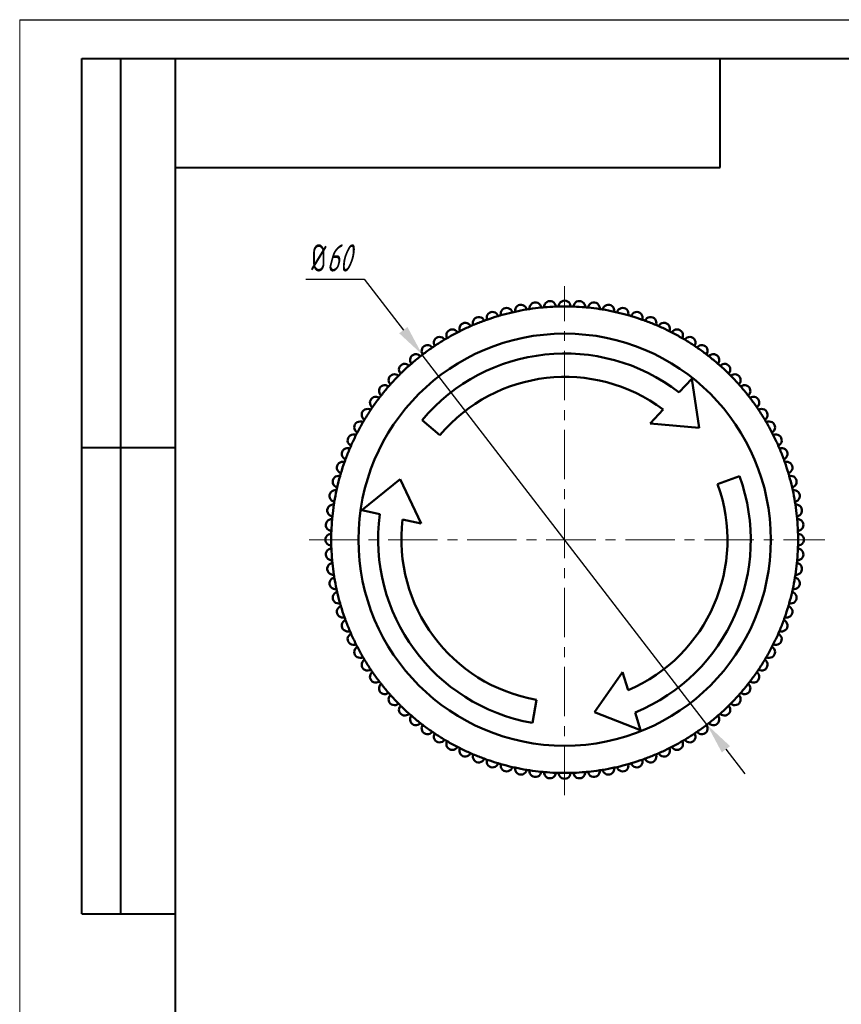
# Model space of a CAD drawing. Header units: millimetres. Extents: x 2381 to 2591, y 1129 to 1426.
# Tile 7 of 8: x 2381 to 2486, y 1299 to 1426. Entities that reach past the tile are written whole.
import ezdxf

# ---------------------------------------------------------------- set-up
doc = ezdxf.new("R2010")
doc.units = ezdxf.units.MM
doc.linetypes.add('CENTER', pattern=[10.16, 6.35, -1.27, 1.27, -1.27])
for name, color, linetype, lineweight in [('main', 5, 'Continuous', 50), ('ОСЕВЫЕ', 1, 'CENTER', 15), ('РАЗМЕРЫ', 7, 'Continuous', 25), ('ФОРМАТ', 7, 'Continuous', 25)]:
    doc.layers.add(name, color=color, linetype=linetype, lineweight=lineweight)
doc.styles.add('GOST', font='Gost.shx', dxfattribs={"width": 0.8, "oblique": 15, "height": 3.5})
doc.dimstyles.new('ISO-25', dxfattribs={"dimtxt": 3.5, "dimasz": 4, "dimexe": 1.25, "dimexo": 1, "dimgap": 1, "dimtad": 1, "dimtoh": 1, "dimdec": 1, "dimtxsty": 'GOST', "dimcen": 0, "dimclrd": 256, "dimclrt": 7, "dimadec": 0, "dimazin": 2, "dimtfac": 1, "dimtdec": 1, "dimtmove": 0, "dimatfit": 1, "dimfxl": 0, "dimlwd": -1, "dimarcsym": 0})

# ---------------------------------------------------------------- blocks, each defined once
blk = doc.blocks.new('*D252')
at = {"layer": 'Defpoints', "color": 0}
for p in [(2432.55, 1382.64), (2469.13, 1335.08)]:
    blk.add_point(p, dxfattribs=at)
at = {"layer": 'РАЗМЕРЫ'}
for p, q in [((2417.59, 1392.34), (2425.08, 1392.34)), ((2425.08, 1392.34), (2430.11, 1385.81)), ((2469.13, 1335.08), (2432.55, 1382.64)), ((2471.57, 1331.91), (2474.01, 1328.74))]:
    blk.add_line(p, q, dxfattribs=at)
at = {"layer": 'РАЗМЕРЫ', "color": 0}
blk.add_arc((2450.84, 1358.86), 30, 125.1792, 128.1676, dxfattribs=at)
at = {"layer": 'РАЗМЕРЫ'}
for points in [[(2429.58, 1385.4), (2430.64, 1386.21), (2432.55, 1382.64)], [(2472.1, 1332.31), (2471.04, 1331.5), (2469.13, 1335.08)]]:
    blk.add_solid(points, dxfattribs=at)
at = {"layer": 'РАЗМЕРЫ', "color": 7, "insert": (2420.84, 1395.09), "char_height": 3.5, "attachment_point": 5, "style": 'GOST'}
blk.add_mtext('\\A1;{\\Q0;%%c}60', dxfattribs=at)

msp = doc.modelspace()

# ---------------------------------------------------------------- linework, layer by layer
at = {"layer": 'main'}
for p, q in [((2467.17, 1379.55), (2465.56, 1377.81)), ((2468.14, 1373.26), (2467.17, 1379.55)), ((2463.51, 1375.6), (2461.85, 1373.81)), ((2432.52, 1374.23), (2434.82, 1372.3)), ((2461.85, 1373.81), (2468.14, 1373.26)), ((2429.72, 1366.64), (2424.76, 1362.65)), ((2432.38, 1360.92), (2429.72, 1366.64)), ((2473.31, 1367.04), (2470.49, 1366.02)), ((2424.76, 1362.65), (2427.07, 1362.13)), ((2430.01, 1361.46), (2432.38, 1360.92)), ((2458.29, 1341.84), (2454.67, 1336.67)), ((2459.01, 1339.52), (2458.29, 1341.84)), ((2446.69, 1335.3), (2447.21, 1338.26)), ((2454.67, 1336.67), (2460.59, 1334.37)), ((2460.59, 1334.37), (2459.89, 1336.64))]:
    msp.add_line(p, q, dxfattribs=at)
msp.add_circle((2450.84, 1358.86), 26.5, dxfattribs=at)
for centre, radius, start, end in [((2445.22, 1388.33), 0.75, 10.0838, 191.5162), ((2447.08, 1388.62), 0.75, 6.4838, 187.9162), ((2448.96, 1388.8), 0.75, 2.8838, 184.3162), ((2450.84, 1388.86), 0.75, 359.2838, 180.7162), ((2452.72, 1388.8), 0.75, 355.6838, 177.1162), ((2454.6, 1388.62), 0.75, 352.0838, 173.5162), ((2456.46, 1388.33), 0.75, 348.4838, 169.9162), ((2441.57, 1387.39), 0.75, 17.2838, 198.7162), ((2443.38, 1387.92), 0.75, 13.6838, 195.1162), ((2450.84, 1358.86), 30, 102.9676, 105.8324), ((2450.84, 1358.86), 30, 102.2324, 102.9676), ((2450.84, 1358.86), 30, 99.3676, 102.2324), ((2450.84, 1358.86), 30, 98.6324, 99.3676), ((2450.84, 1358.86), 30, 95.7676, 98.6324), ((2450.84, 1358.86), 30, 95.0324, 95.7676), ((2450.84, 1358.86), 30, 92.1676, 95.0324), ((2450.84, 1358.86), 30, 91.4324, 92.1676), ((2450.84, 1358.86), 30, 88.5676, 91.4324), ((2450.84, 1358.86), 30, 87.8324, 88.5676), ((2450.84, 1358.86), 30, 84.9676, 87.8324), ((2450.84, 1358.86), 30, 84.2324, 84.9676), ((2450.84, 1358.86), 30, 81.3676, 84.2324), ((2450.84, 1358.86), 30, 80.6324, 81.3676), ((2450.84, 1358.86), 30, 77.7676, 80.6324), ((2450.84, 1358.86), 30, 77.0324, 77.7676), ((2458.3, 1387.92), 0.75, 344.8838, 166.3162), ((2450.84, 1358.86), 30, 74.1676, 77.0324), ((2460.11, 1387.39), 0.75, 341.2838, 162.7162), ((2438.07, 1386), 0.75, 24.4838, 205.9162), ((2439.8, 1386.75), 0.75, 20.8838, 202.3162), ((2450.84, 1358.86), 30, 110.1676, 113.0324), ((2450.84, 1358.86), 30, 109.4324, 110.1676), ((2450.84, 1358.86), 30, 106.5676, 109.4324), ((2450.84, 1358.86), 30, 105.8324, 106.5676), ((2450.84, 1358.86), 30, 73.4324, 74.1676), ((2450.84, 1358.86), 30, 70.5676, 73.4324), ((2450.84, 1358.86), 30, 69.8324, 70.5676), ((2461.88, 1386.75), 0.75, 337.6838, 159.1162), ((2450.84, 1358.86), 30, 66.9676, 69.8324), ((2463.61, 1386), 0.75, 334.0838, 155.5162), ((2436.39, 1385.15), 0.75, 28.0838, 209.5162), ((2450.84, 1358.86), 30, 117.3676, 120.2324), ((2450.84, 1358.86), 30, 116.6324, 117.3676), ((2450.84, 1358.86), 30, 113.7676, 116.6324), ((2450.84, 1358.86), 30, 113.0324, 113.7676), ((2450.84, 1358.86), 30, 66.2324, 66.9676), ((2450.84, 1358.86), 30, 63.3676, 66.2324), ((2450.84, 1358.86), 30, 62.6324, 63.3676), ((2465.29, 1385.15), 0.75, 330.4838, 151.9162), ((2450.84, 1358.86), 30, 59.7676, 62.6324), ((2434.77, 1384.19), 0.75, 31.6838, 213.1162), ((2450.84, 1358.86), 30, 120.9676, 123.8324), ((2450.84, 1358.86), 30, 120.2324, 120.9676), ((2450.84, 1358.86), 30, 59.0324, 59.7676), ((2466.92, 1384.19), 0.75, 326.8838, 148.3162), ((2450.84, 1358.86), 30, 56.1676, 59.0324), ((2431.72, 1381.97), 0.75, 38.8838, 220.3162), ((2433.21, 1383.13), 0.75, 35.2838, 216.7162), ((2450.9, 1358.8), 24, 52.3686, 140), ((2450.84, 1358.86), 30, 124.5676, 127.4324), ((2450.84, 1358.86), 30, 123.8324, 124.5676), ((2450.84, 1358.86), 30, 55.4324, 56.1676), ((2468.47, 1383.13), 0.75, 323.2838, 144.7162), ((2450.84, 1358.86), 30, 52.5676, 55.4324), ((2469.96, 1381.97), 0.75, 319.6838, 141.1162), ((2430.3, 1380.73), 0.75, 42.4838, 223.9162), ((2450.84, 1358.86), 30, 131.0324, 131.7676), ((2450.84, 1358.86), 30, 128.1676, 131.0324), ((2450.84, 1358.86), 30, 127.4324, 128.1676), ((2450.84, 1358.86), 30, 51.8324, 52.5676), ((2450.84, 1358.86), 30, 48.9676, 51.8324), ((2450.84, 1358.86), 30, 48.2324, 48.9676), ((2471.38, 1380.73), 0.75, 316.0838, 137.5162), ((2450.84, 1358.86), 30, 134.6324, 135.3676), ((2450.84, 1358.86), 30, 131.7676, 134.6324), ((2450.84, 1358.86), 30, 45.3676, 48.2324), ((2450.84, 1358.86), 30, 44.6324, 45.3676), ((2428.97, 1379.39), 0.75, 46.0838, 227.5162), ((2450.84, 1358.86), 30, 135.3676, 138.2324), ((2450.9, 1358.8), 21, 53.1152, 140), ((2472.71, 1379.39), 0.75, 312.4838, 133.9162), ((2450.84, 1358.86), 30, 41.7676, 44.6324), ((2427.73, 1377.98), 0.75, 49.6838, 231.1162), ((2450.84, 1358.86), 30, 138.9676, 141.8324), ((2450.84, 1358.86), 30, 138.2324, 138.9676), ((2450.84, 1358.86), 30, 41.0324, 41.7676), ((2473.96, 1377.98), 0.75, 308.8838, 130.3162), ((2450.84, 1358.86), 30, 38.1676, 41.0324), ((2426.57, 1376.49), 0.75, 53.2838, 234.7162), ((2450.84, 1358.86), 30, 142.5676, 145.4324), ((2450.84, 1358.86), 30, 141.8324, 142.5676), ((2450.84, 1358.86), 30, 37.4324, 38.1676), ((2475.11, 1376.49), 0.75, 305.2838, 126.7162), ((2450.84, 1358.86), 30, 34.5676, 37.4324), ((2425.51, 1374.93), 0.75, 56.8838, 238.3162), ((2450.84, 1358.86), 30, 146.1676, 149.0324), ((2450.84, 1358.86), 30, 145.4324, 146.1676), ((2450.84, 1358.86), 30, 33.8324, 34.5676), ((2476.17, 1374.93), 0.75, 301.6838, 123.1162), ((2450.84, 1358.86), 30, 30.9676, 33.8324), ((2424.55, 1373.31), 0.75, 60.4838, 241.9162), ((2450.84, 1358.86), 30, 149.7676, 152.6324), ((2450.84, 1358.86), 30, 149.0324, 149.7676), ((2450.84, 1358.86), 30, 30.2324, 30.9676), ((2477.13, 1373.31), 0.75, 298.0838, 119.5162), ((2450.84, 1358.86), 30, 27.3676, 30.2324), ((2450.84, 1358.86), 30, 152.6324, 153.3676), ((2450.84, 1358.86), 30, 26.6324, 27.3676), ((2423.7, 1371.63), 0.75, 64.0838, 245.5162), ((2450.84, 1358.86), 30, 153.3676, 156.2324), ((2477.99, 1371.63), 0.75, 294.4838, 115.9162), ((2450.84, 1358.86), 30, 23.7676, 26.6324), ((2422.95, 1369.9), 0.75, 67.6838, 249.1162), ((2450.84, 1358.86), 30, 156.9676, 159.8324), ((2450.84, 1358.86), 30, 156.2324, 156.9676), ((2450.84, 1358.86), 30, 23.0324, 23.7676), ((2478.73, 1369.9), 0.75, 290.8838, 112.3162), ((2450.84, 1358.86), 30, 20.1676, 23.0324), ((2422.31, 1368.13), 0.75, 71.2838, 252.7162), ((2450.84, 1358.86), 30, 160.5676, 163.4324), ((2450.84, 1358.86), 30, 159.8324, 160.5676), ((2450.84, 1358.86), 30, 19.4324, 20.1676), ((2479.37, 1368.13), 0.75, 287.2838, 108.7162), ((2450.84, 1358.86), 30, 16.5676, 19.4324), ((2421.78, 1366.32), 0.75, 74.8838, 256.3162), ((2450.84, 1358.86), 30, 164.1676, 167.0324), ((2450.84, 1358.86), 30, 163.4324, 164.1676), ((2450.76, 1358.83), 24, 292.3686, 20), ((2450.84, 1358.86), 30, 15.8324, 16.5676), ((2479.9, 1366.32), 0.75, 283.6838, 105.1162), ((2450.84, 1358.86), 30, 12.9676, 15.8324), ((2421.37, 1364.48), 0.75, 78.4838, 259.9162), ((2450.84, 1358.86), 30, 167.7676, 170.6324), ((2450.84, 1358.86), 30, 167.0324, 167.7676), ((2450.76, 1358.83), 21, 293.1152, 20), ((2450.84, 1358.86), 30, 12.2324, 12.9676), ((2480.31, 1364.48), 0.75, 280.0838, 101.5162), ((2450.84, 1358.86), 30, 9.3676, 12.2324), ((2450.84, 1358.86), 30, 170.6324, 171.3676), ((2450.84, 1358.86), 30, 8.6324, 9.3676), ((2421.08, 1362.62), 0.75, 82.0838, 263.5162), ((2450.84, 1358.86), 30, 171.3676, 174.2324), ((2480.6, 1362.62), 0.75, 276.4838, 97.9162), ((2450.84, 1358.86), 30, 5.7676, 8.6324), ((2420.9, 1360.74), 0.75, 85.6838, 267.1162), ((2450.84, 1358.86), 30, 174.9676, 177.8324), ((2450.84, 1358.86), 30, 174.2324, 174.9676), ((2450.86, 1358.94), 24, 172.3686, 260), ((2450.86, 1358.94), 21, 173.1152, 260), ((2450.84, 1358.86), 30, 5.0324, 5.7676), ((2450.84, 1358.86), 30, 2.1676, 5.0324), ((2480.78, 1360.74), 0.75, 272.8838, 94.3162), ((2450.84, 1358.86), 30, 177.8324, 178.5676), ((2450.84, 1358.86), 30, 1.4324, 2.1676), ((2420.84, 1358.86), 0.75, 89.2838, 270.7162), ((2450.84, 1358.86), 30, 178.5676, 181.4324), ((2450.84, 1358.86), 30, 358.5676, 1.4324), ((2480.84, 1358.86), 0.75, 269.2838, 90.7162), ((2420.9, 1356.97), 0.75, 92.8838, 274.3162), ((2450.84, 1358.86), 30, 181.4324, 182.1676), ((2450.84, 1358.86), 30, 182.1676, 185.0324), ((2450.84, 1358.86), 30, 354.9676, 357.8324), ((2480.78, 1356.97), 0.75, 265.6838, 87.1162), ((2450.84, 1358.86), 30, 357.8324, 358.5676), ((2450.84, 1358.86), 30, 185.0324, 185.7676), ((2450.84, 1358.86), 30, 354.2324, 354.9676), ((2421.08, 1355.1), 0.75, 96.4838, 277.9162), ((2450.84, 1358.86), 30, 185.7676, 188.6324), ((2450.84, 1358.86), 30, 351.3676, 354.2324), ((2480.6, 1355.1), 0.75, 262.0838, 83.5162), ((2421.37, 1353.24), 0.75, 100.0838, 281.5162), ((2450.84, 1358.86), 30, 188.6324, 189.3676), ((2450.84, 1358.86), 30, 189.3676, 192.2324), ((2450.84, 1358.86), 30, 347.7676, 350.6324), ((2480.31, 1353.24), 0.75, 258.4838, 79.9162), ((2450.84, 1358.86), 30, 350.6324, 351.3676), ((2450.84, 1358.86), 30, 192.2324, 192.9676), ((2450.84, 1358.86), 30, 347.0324, 347.7676), ((2421.78, 1351.4), 0.75, 103.6838, 285.1162), ((2450.84, 1358.86), 30, 192.9676, 195.8324), ((2450.84, 1358.86), 30, 344.1676, 347.0324), ((2479.9, 1351.4), 0.75, 254.8838, 76.3162), ((2422.31, 1349.59), 0.75, 107.2838, 288.7162), ((2450.84, 1358.86), 30, 195.8324, 196.5676), ((2450.84, 1358.86), 30, 196.5676, 199.4324), ((2450.84, 1358.86), 30, 340.5676, 343.4324), ((2479.37, 1349.59), 0.75, 251.2838, 72.7162), ((2450.84, 1358.86), 30, 343.4324, 344.1676), ((2422.95, 1347.81), 0.75, 110.8838, 292.3162), ((2450.84, 1358.86), 30, 199.4324, 200.1676), ((2450.84, 1358.86), 30, 200.1676, 203.0324), ((2450.84, 1358.86), 30, 336.9676, 339.8324), ((2478.73, 1347.81), 0.75, 247.6838, 69.1162), ((2450.84, 1358.86), 30, 339.8324, 340.5676), ((2423.7, 1346.08), 0.75, 114.4838, 295.9162), ((2450.84, 1358.86), 30, 203.0324, 203.7676), ((2450.84, 1358.86), 30, 203.7676, 206.6324), ((2450.84, 1358.86), 30, 333.3676, 336.2324), ((2477.99, 1346.08), 0.75, 244.0838, 65.5162), ((2450.84, 1358.86), 30, 336.2324, 336.9676), ((2424.55, 1344.41), 0.75, 118.0838, 299.5162), ((2450.84, 1358.86), 30, 206.6324, 207.3676), ((2450.84, 1358.86), 30, 207.3676, 210.2324), ((2450.84, 1358.86), 30, 329.7676, 332.6324), ((2477.13, 1344.41), 0.75, 240.4838, 61.9162), ((2450.84, 1358.86), 30, 332.6324, 333.3676), ((2450.84, 1358.86), 30, 210.2324, 210.9676), ((2450.84, 1358.86), 30, 329.0324, 329.7676), ((2425.51, 1342.78), 0.75, 121.6838, 303.1162), ((2450.84, 1358.86), 30, 210.9676, 213.8324), ((2450.84, 1358.86), 30, 326.1676, 329.0324), ((2476.17, 1342.78), 0.75, 236.8838, 58.3162), ((2426.57, 1341.22), 0.75, 125.2838, 306.7162), ((2450.84, 1358.86), 30, 213.8324, 214.5676), ((2450.84, 1358.86), 30, 214.5676, 217.4324), ((2450.84, 1358.86), 30, 322.5676, 325.4324), ((2475.11, 1341.22), 0.75, 233.2838, 54.7162), ((2450.84, 1358.86), 30, 325.4324, 326.1676), ((2427.73, 1339.74), 0.75, 128.8838, 310.3162), ((2450.84, 1358.86), 30, 217.4324, 218.1676), ((2450.84, 1358.86), 30, 218.1676, 221.0324), ((2450.84, 1358.86), 30, 318.9676, 321.8324), ((2473.96, 1339.74), 0.75, 229.6838, 51.1162), ((2450.84, 1358.86), 30, 321.8324, 322.5676), ((2450.84, 1358.86), 30, 221.0324, 221.7676), ((2428.97, 1338.32), 0.75, 132.4838, 313.9162), ((2450.84, 1358.86), 30, 221.7676, 224.6324), ((2450.84, 1358.86), 30, 315.3676, 318.2324), ((2472.71, 1338.32), 0.75, 226.0838, 47.5162), ((2450.84, 1358.86), 30, 318.2324, 318.9676), ((2450.84, 1358.86), 30, 224.6324, 225.3676), ((2430.3, 1336.99), 0.75, 136.0838, 317.5162), ((2450.84, 1358.86), 30, 225.3676, 228.2324), ((2450.84, 1358.86), 30, 311.7676, 314.6324), ((2471.38, 1336.99), 0.75, 222.4838, 43.9162), ((2450.84, 1358.86), 30, 314.6324, 315.3676), ((2450.84, 1358.86), 30, 228.2324, 228.9676), ((2431.72, 1335.74), 0.75, 139.6838, 321.1162), ((2450.84, 1358.86), 30, 228.9676, 231.8324), ((2450.84, 1358.86), 30, 308.1676, 311.0324), ((2469.96, 1335.74), 0.75, 218.8838, 40.3162), ((2450.84, 1358.86), 30, 311.0324, 311.7676), ((2450.84, 1358.86), 30, 231.8324, 232.5676), ((2433.21, 1334.59), 0.75, 143.2838, 324.7162), ((2450.84, 1358.86), 30, 232.5676, 235.4324), ((2450.84, 1358.86), 30, 304.5676, 307.4324), ((2468.47, 1334.59), 0.75, 215.2838, 36.7162), ((2450.84, 1358.86), 30, 307.4324, 308.1676), ((2450.84, 1358.86), 30, 235.4324, 236.1676), ((2434.77, 1333.53), 0.75, 146.8838, 328.3162), ((2450.84, 1358.86), 30, 236.1676, 239.0324), ((2450.84, 1358.86), 30, 300.9676, 303.8324), ((2466.92, 1333.53), 0.75, 211.6838, 33.1162), ((2450.84, 1358.86), 30, 303.8324, 304.5676), ((2450.84, 1358.86), 30, 239.0324, 239.7676), ((2436.39, 1332.57), 0.75, 150.4838, 331.9162), ((2450.84, 1358.86), 30, 239.7676, 242.6324), ((2450.84, 1358.86), 30, 242.6324, 243.3676), ((2450.84, 1358.86), 30, 296.6324, 297.3676), ((2450.84, 1358.86), 30, 297.3676, 300.2324), ((2465.29, 1332.57), 0.75, 208.0838, 29.5162), ((2450.84, 1358.86), 30, 300.2324, 300.9676), ((2438.07, 1331.71), 0.75, 154.0838, 335.5162), ((2450.84, 1358.86), 30, 243.3676, 246.2324), ((2450.84, 1358.86), 30, 246.2324, 246.9676), ((2439.8, 1330.96), 0.75, 157.6838, 339.1162), ((2450.84, 1358.86), 30, 246.9676, 249.8324), ((2450.84, 1358.86), 30, 290.1676, 293.0324), ((2461.88, 1330.96), 0.75, 200.8838, 22.3162), ((2450.84, 1358.86), 30, 293.0324, 293.7676), ((2450.84, 1358.86), 30, 293.7676, 296.6324), ((2463.61, 1331.71), 0.75, 204.4838, 25.9162), ((2450.84, 1358.86), 30, 249.8324, 250.5676), ((2441.57, 1330.33), 0.75, 161.2838, 342.7162), ((2450.84, 1358.86), 30, 250.5676, 253.4324), ((2450.84, 1358.86), 30, 253.4324, 254.1676), ((2443.38, 1329.8), 0.75, 164.8838, 346.3162), ((2450.84, 1358.86), 30, 254.1676, 257.0324), ((2450.84, 1358.86), 30, 257.0324, 257.7676), ((2445.22, 1329.39), 0.75, 168.4838, 349.9162), ((2450.84, 1358.86), 30, 257.7676, 260.6324), ((2450.84, 1358.86), 30, 279.3676, 282.2324), ((2456.46, 1329.39), 0.75, 190.0838, 11.5162), ((2450.84, 1358.86), 30, 282.2324, 282.9676), ((2450.84, 1358.86), 30, 282.9676, 285.8324), ((2458.3, 1329.8), 0.75, 193.6838, 15.1162), ((2450.84, 1358.86), 30, 285.8324, 286.5676), ((2450.84, 1358.86), 30, 286.5676, 289.4324), ((2460.11, 1330.33), 0.75, 197.2838, 18.7162), ((2450.84, 1358.86), 30, 289.4324, 290.1676), ((2450.84, 1358.86), 30, 260.6324, 261.3676), ((2447.08, 1329.09), 0.75, 172.0838, 353.5162), ((2450.84, 1358.86), 30, 261.3676, 264.2324), ((2450.84, 1358.86), 30, 264.2324, 264.9676), ((2450.84, 1358.86), 30, 264.9676, 267.8324), ((2448.96, 1328.92), 0.75, 175.6838, 357.1162), ((2450.84, 1358.86), 30, 267.8324, 268.5676), ((2450.84, 1358.86), 30, 268.5676, 271.4324), ((2450.84, 1328.86), 0.75, 179.2838, 0.7162), ((2450.84, 1358.86), 30, 271.4324, 272.1676), ((2450.84, 1358.86), 30, 272.1676, 275.0324), ((2452.72, 1328.92), 0.75, 182.8838, 4.3162), ((2450.84, 1358.86), 30, 275.0324, 275.7676), ((2450.84, 1358.86), 30, 275.7676, 278.6324), ((2454.6, 1329.09), 0.75, 186.4838, 7.9162), ((2450.84, 1358.86), 30, 278.6324, 279.3676)]:
    msp.add_arc(centre, radius, start, end, dxfattribs=at)
at = {"layer": 'ОСЕВЫЕ'}
for p, q in [((2450.84, 1325.99), (2450.84, 1391.44)), ((2418, 1358.86), (2484.29, 1358.86))]:
    msp.add_line(p, q, dxfattribs=at)
at = {"layer": 'ФОРМАТ', "lineweight": 0}
msp.add_line((2380.81, 1425.73), (2380.81, 1128.73), dxfattribs=at)
at = {"layer": 'ФОРМАТ', "ltscale": 5}
msp.add_line((2380.81, 1425.73), (2590.81, 1425.73), dxfattribs=at)
at = {"layer": 'ФОРМАТ', "lineweight": 40}
for p, q in [((2388.81, 1310.73), (2388.81, 1420.73)), ((2388.81, 1310.73), (2388.81, 1420.73)), ((2393.81, 1310.73), (2393.81, 1420.73)), ((2393.81, 1310.73), (2393.81, 1420.73)), ((2470.81, 1406.73), (2470.81, 1420.73)), ((2400.81, 1406.73), (2470.81, 1406.73)), ((2388.81, 1370.73), (2400.81, 1370.73)), ((2388.81, 1310.73), (2400.81, 1310.73))]:
    msp.add_line(p, q, dxfattribs=at)
at = {"layer": 'ФОРМАТ', "lineweight": 40, "ltscale": 5}
for p, q in [((2388.81, 1420.73), (2585.81, 1420.73)), ((2400.81, 1133.73), (2400.81, 1420.73))]:
    msp.add_line(p, q, dxfattribs=at)
at = {"layer": 'ФОРМАТ'}
msp.add_line((2400.81, 1370.73), (2388.81, 1370.73), dxfattribs=at)

# ---------------------------------------------------------------- dimensions: what is measured, and where the dimension line sits
at = {"layer": 'РАЗМЕРЫ'}
dim = msp.add_diameter_dim_2p(p1=(2469.13, 1335.08), p2=(2432.55, 1382.64), text='{\\Q0;%%c}60', dimstyle='ISO-25', override={"dimlfac": 1, "dimtxsty": 'GOST', "dimsah": 1, "dimse1": 1, "dimse2": 1, "dimtmove": 1, "dimtolj": 1}, dxfattribs=at)
dim.commit()
dim.dimension.update_dxf_attribs({"geometry": '*D252', "text_midpoint": (2425.08, 1392.34), "dimtype": 163})

doc.saveas('drawing.dxf')
